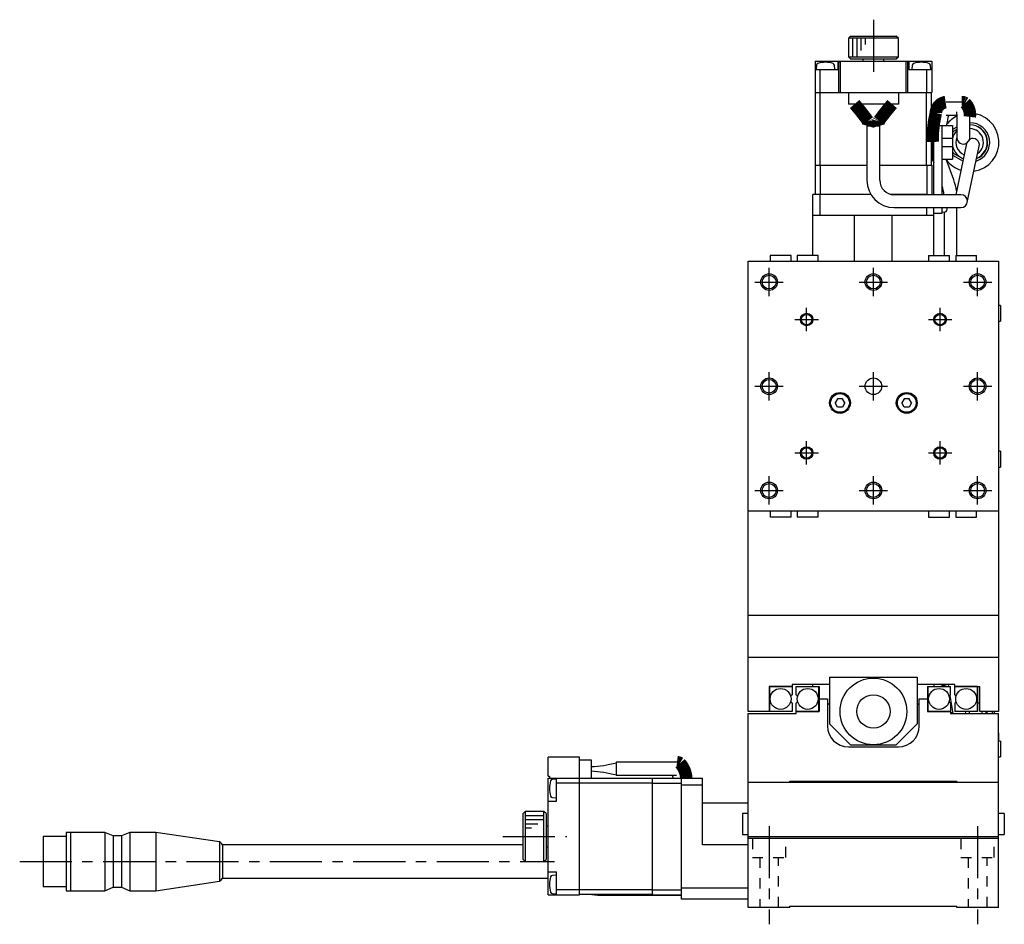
# Model space of a CAD drawing. Extents: x -591 to 410, y 10 to 744.
# Tile 3 of 5: x -341 to -105, y 279 to 496. Entities that reach past the tile are written whole.
import ezdxf

# ---------------------------------------------------------------- set-up
doc = ezdxf.new("R2010")
doc.units = 0
doc.header["$LTSCALE"] = 10
doc.linetypes.add('CENTER', pattern=[2, 1.25, -0.25, 0.25, -0.25])
doc.linetypes.add('DOT', pattern=[0.5, 0.25, -0.25])
doc.layers.add('1', color=7, linetype='CONTINUOUS')

msp = doc.modelspace()

# ---------------------------------------------------------------- linework, layer by layer
at = {"layer": '1', "color": 4, "linetype": 'CENTER'}
for p, q in [((-136.211996, 495.558605), (-136.211996, 481.409854)), ((-161.211996, 429.231939), (-161.211996, 436.031939)), ((-136.211996, 429.231939), (-136.211996, 436.031939)), ((-111.211996, 429.231939), (-111.211996, 436.031939)), ((-164.611996, 432.631939), (-157.811996, 432.631939)), ((-139.611996, 432.631939), (-132.811996, 432.631939)), ((-114.611996, 432.631939), (-107.811996, 432.631939)), ((-152.211996, 420.831939), (-152.211996, 426.431939)), ((-120.211996, 420.831939), (-120.211996, 426.431939)), ((-155.011996, 423.631939), (-149.411996, 423.631939)), ((-123.011996, 423.631939), (-117.411996, 423.631939)), ((-161.211996, 404.231939), (-161.211996, 411.031939)), ((-136.211996, 404.231939), (-136.211996, 411.031939)), ((-111.211996, 404.231939), (-111.211996, 411.031939)), ((-164.611996, 407.631939), (-157.811996, 407.631939)), ((-139.611996, 407.631939), (-132.811996, 407.631939)), ((-114.611996, 407.631939), (-107.811996, 407.631939)), ((-152.211996, 388.831939), (-152.211996, 394.431939)), ((-120.211996, 388.831939), (-120.211996, 394.431939)), ((-155.011996, 391.631939), (-149.411996, 391.631939)), ((-123.011996, 391.631939), (-117.411996, 391.631939)), ((-161.211996, 379.231939), (-161.211996, 386.031939)), ((-136.211996, 379.231939), (-136.211996, 386.031939)), ((-111.211996, 379.231939), (-111.211996, 386.031939)), ((-164.611996, 382.631939), (-157.811996, 382.631939)), ((-139.611996, 382.631939), (-132.811996, 382.631939)), ((-114.611996, 382.631939), (-107.811996, 382.631939)), ((-161.211996, 302.131939), (-161.211996, 278.572132)), ((-111.211996, 302.131939), (-111.211996, 278.572132)), ((-225.075062, 299.631939), (-209.762753, 299.631939)), ((-340.944928, 293.631939), (-212.678146, 293.631939))]:
    msp.add_line(p, q, dxfattribs=at)
at = {"layer": '1', "color": 7, "linetype": 'CONTINUOUS'}
for p, q in [((-141.711996, 491.631939), (-142.211996, 491.131939)), ((-141.711996, 491.631939), (-130.711996, 491.631939)), ((-130.211996, 491.131939), (-130.711996, 491.631939)), ((-142.211996, 491.131939), (-142.211996, 486.631939)), ((-130.211996, 491.131939), (-142.211996, 491.131939)), ((-130.211996, 486.631939), (-130.211996, 491.131939)), ((-142.211996, 486.631939), (-141.711996, 486.131939)), ((-142.211996, 486.631939), (-130.211996, 486.631939)), ((-130.711996, 486.131939), (-130.211996, 486.631939)), ((-150.211996, 485.631939), (-122.211996, 485.631939)), ((-150.211996, 485.631939), (-150.211996, 478.131939)), ((-149.875795, 484.617219), (-149.961996, 483.631939)), ((-145.461996, 483.631939), (-145.548197, 484.617219)), ((-144.711996, 485.631939), (-144.711996, 483.631939)), ((-144.461996, 478.131939), (-144.461996, 485.331939)), ((-144.427032, 485.331939), (-144.461996, 485.331939)), ((-144.427032, 485.631939), (-144.427032, 485.331939)), ((-144.112362, 478.131939), (-144.112362, 485.631939)), ((-141.711996, 486.131939), (-130.711996, 486.131939)), ((-138.711996, 486.131939), (-138.711996, 485.631939)), ((-133.711996, 485.631939), (-133.711996, 486.131939)), ((-128.31163, 478.131939), (-128.31163, 485.631939)), ((-127.996959, 485.631939), (-127.996959, 485.331939)), ((-127.961996, 485.331939), (-127.996959, 485.331939)), ((-127.961996, 478.131939), (-127.961996, 485.331939)), ((-127.711996, 485.631939), (-127.711996, 483.631939)), ((-126.875795, 484.617219), (-126.961996, 483.631939)), ((-122.461996, 483.631939), (-122.548197, 484.617219)), ((-122.211996, 485.631939), (-122.211996, 478.131939)), ((-150.211996, 483.631939), (-144.711996, 483.631939)), ((-149.011996, 478.131939), (-149.011996, 483.631939)), ((-127.711996, 483.631939), (-122.211996, 483.631939)), ((-123.411996, 478.131939), (-123.411996, 483.631939)), ((-150.211996, 478.131939), (-122.211996, 478.131939)), ((-150.111996, 460.631939), (-150.111996, 478.131939)), ((-148.970574, 460.631939), (-148.970574, 478.131939)), ((-142.211996, 478.131939), (-142.211996, 475.331939)), ((-130.211996, 478.131939), (-130.211996, 475.331939)), ((-123.453417, 460.631939), (-123.453417, 478.131939)), ((-122.311996, 460.631939), (-122.311996, 478.131939)), ((-130.211996, 475.331939), (-142.211996, 475.331939)), ((-115.042453, 475.794869), (-118.784863, 475.794869)), ((-118.784863, 472.694869), (-116.189482, 472.694869)), ((-116.293077, 473.452356), (-116.17663, 472.244869)), ((-137.761996, 470.031939), (-137.761996, 457.031939)), ((-134.661996, 470.031939), (-137.761996, 470.031939)), ((-134.661996, 457.031939), (-134.661996, 470.031939)), ((-119.711996, 470.131939), (-121.711996, 470.131939)), ((-121.711996, 453.581939), (-121.711996, 470.131939)), ((-119.711996, 470.181939), (-117.211996, 470.181939)), ((-119.711996, 453.581939), (-119.711996, 470.181939)), ((-117.211996, 470.181939), (-117.211996, 462.081939)), ((-116.17663, 472.244869), (-116.17663, 467.244869)), ((-113.07663, 467.244869), (-113.07663, 472.244869)), ((-116.17663, 469.772353), (-117.211996, 469.221839)), ((-116.17663, 469.206068), (-117.211996, 468.655554)), ((-121.998157, 466.244869), (-121.998157, 461.971563)), ((-119.711996, 467.131939), (-117.211996, 467.131939)), ((-113.861581, 465.840225), (-116.467221, 453.581657)), ((-113.126417, 466.855173), (-113.846032, 465.905777)), ((-113.695866, 451.709676), (-110.829325, 465.195699)), ((-119.711996, 465.131939), (-117.211996, 465.131939)), ((-117.211996, 463.608325), (-115.614656, 462.759004)), ((-117.211996, 463.042039), (-115.218512, 461.982085)), ((-150.211996, 460.631939), (-150.211996, 453.631939)), ((-150.211996, 460.631939), (-137.761996, 460.631939)), ((-149.011996, 460.631939), (-149.011996, 453.731939)), ((-134.661996, 460.631939), (-122.211996, 460.631939)), ((-123.411996, 460.631939), (-123.411996, 453.731939)), ((-122.211996, 460.631939), (-122.211996, 453.631939)), ((-121.998157, 461.971563), (-121.711996, 462.02202)), ((-121.998157, 461.971563), (-121.711996, 461.185341)), ((-119.711996, 462.081939), (-117.211996, 462.081939)), ((-116.937443, 457.131158), (-118.73938, 462.081939)), ((-150.711996, 439.031939), (-150.711996, 453.631939)), ((-136.810433, 453.631939), (-150.711996, 453.631939)), ((-149.111996, 453.631939), (-149.011996, 453.731939)), ((-149.057228, 453.631939), (-149.057228, 448.631939)), ((-149.011996, 453.731939), (-136.869955, 453.731939)), ((-132.218226, 453.731939), (-123.411996, 453.731939)), ((-131.797231, 453.631939), (-121.711996, 453.631939)), ((-115.211996, 453.581939), (-131.211996, 453.581939)), ((-123.411996, 453.731939), (-123.311996, 453.631939)), ((-123.366763, 453.581939), (-123.366763, 453.631939)), ((-131.211996, 450.481939), (-115.211996, 450.481939)), ((-123.366763, 448.631939), (-123.366763, 450.481939)), ((-121.711996, 439.031939), (-121.711996, 450.481939)), ((-121.711996, 449.131939), (-119.711996, 449.131939)), ((-119.711996, 449.131939), (-119.711996, 450.481939)), ((-119.711996, 449.381939), (-119.029208, 449.441675)), ((-119.261996, 449.421309), (-119.261996, 439.031939)), ((-116.161996, 439.031939), (-116.161996, 450.481939)), ((-150.711996, 448.631939), (-121.711996, 448.631939)), ((-140.711996, 437.631939), (-140.711996, 448.631939)), ((-131.711996, 437.631939), (-131.711996, 448.631939)), ((-166.211996, 437.631939), (-106.211996, 437.631939)), ((-166.211996, 352.731939), (-166.211996, 437.631939)), ((-160.961996, 439.031939), (-160.961996, 437.631939)), ((-155.961996, 439.031939), (-160.961996, 439.031939)), ((-155.961996, 437.631939), (-155.961996, 439.031939)), ((-154.461996, 439.031939), (-154.461996, 437.631939)), ((-149.461996, 439.031939), (-154.461996, 439.031939)), ((-149.461996, 437.631939), (-149.461996, 439.031939)), ((-122.961996, 439.031939), (-122.961996, 437.631939)), ((-122.961996, 439.031939), (-117.961996, 439.031939)), ((-117.961996, 437.631939), (-117.961996, 439.031939)), ((-116.461996, 439.031939), (-116.461996, 437.631939)), ((-116.461996, 439.031939), (-111.461996, 439.031939)), ((-111.461996, 437.631939), (-111.461996, 439.031939)), ((-106.211996, 437.631939), (-106.211996, 352.731939)), ((-105.711996, 427.031939), (-106.211996, 427.031939)), ((-105.711996, 427.031939), (-105.711996, 423.231939)), ((-106.211996, 423.231939), (-105.711996, 423.231939)), ((-144.789346, 404.631939), (-145.366696, 403.631939)), ((-143.634645, 404.631939), (-144.789346, 404.631939)), ((-143.057295, 403.631939), (-143.634645, 404.631939)), ((-128.789346, 404.631939), (-129.366696, 403.631939)), ((-127.634645, 404.631939), (-128.789346, 404.631939)), ((-127.057295, 403.631939), (-127.634645, 404.631939)), ((-144.789346, 402.631939), (-145.366696, 403.631939)), ((-143.634645, 402.631939), (-144.789346, 402.631939)), ((-143.057295, 403.631939), (-143.634645, 402.631939)), ((-128.789346, 402.631939), (-129.366696, 403.631939)), ((-127.634645, 402.631939), (-128.789346, 402.631939)), ((-127.057295, 403.631939), (-127.634645, 402.631939)), ((-105.711996, 392.031939), (-106.211996, 392.031939)), ((-105.711996, 392.031939), (-105.711996, 388.231939)), ((-106.211996, 388.231939), (-105.711996, 388.231939)), ((-106.211996, 377.631939), (-166.211996, 377.631939)), ((-160.961996, 377.631939), (-160.961996, 376.231939)), ((-155.961996, 376.231939), (-160.961996, 376.231939)), ((-155.961996, 376.231939), (-155.961996, 377.631939)), ((-154.461996, 377.631939), (-154.461996, 376.231939)), ((-149.461996, 376.231939), (-154.461996, 376.231939)), ((-149.461996, 376.231939), (-149.461996, 377.631939)), ((-122.961996, 377.631939), (-122.961996, 376.231939)), ((-122.961996, 376.231939), (-117.961996, 376.231939)), ((-117.961996, 376.231939), (-117.961996, 377.631939)), ((-116.461996, 377.631939), (-116.461996, 376.231939)), ((-116.461996, 376.231939), (-111.461996, 376.231939)), ((-111.461996, 376.231939), (-111.461996, 377.631939)), ((-166.111996, 352.631939), (-166.211996, 352.731939)), ((-106.211996, 352.631939), (-166.211996, 352.631939)), ((-166.211996, 329.631939), (-166.211996, 352.631939)), ((-106.211996, 352.731939), (-106.311996, 352.631939)), ((-106.211996, 352.631939), (-106.211996, 329.631939)), ((-166.211996, 342.631939), (-106.211996, 342.631939)), ((-146.711996, 337.831939), (-146.711996, 326.631939)), ((-146.711996, 337.831939), (-125.711996, 337.831939)), ((-125.711996, 337.831939), (-125.711996, 326.631939)), ((-161.161996, 335.581939), (-161.211996, 335.631939)), ((-161.211996, 335.631939), (-161.211996, 329.631939)), ((-161.211996, 335.631939), (-155.711996, 335.631939)), ((-161.161996, 335.581939), (-161.161996, 329.631939)), ((-155.711996, 335.581939), (-161.161996, 335.581939)), ((-146.711996, 336.131939), (-155.711996, 336.131939)), ((-155.711996, 336.131939), (-155.711996, 333.634541)), ((-154.711996, 333.634541), (-154.711996, 335.631939)), ((-154.711996, 335.631939), (-149.211996, 335.631939)), ((-150.711996, 335.631939), (-150.711996, 336.13192)), ((-149.261996, 329.681939), (-149.261996, 335.631939)), ((-149.211996, 335.631939), (-149.211996, 329.631939)), ((-116.711996, 336.131939), (-125.711996, 336.131939)), ((-123.211996, 335.631939), (-123.211996, 329.631939)), ((-123.211996, 335.631939), (-117.711996, 335.631939)), ((-123.161996, 335.631939), (-123.161996, 329.681939)), ((-121.711996, 336.13192), (-121.711996, 335.631939)), ((-119.711996, 335.631939), (-119.711996, 336.131939)), ((-119.711996, 335.881939), (-119.029208, 335.941675)), ((-118.301604, 336.131939), (-118.222412, 335.631939)), ((-117.711996, 333.634541), (-117.711996, 335.631939)), ((-116.711996, 333.634541), (-116.711996, 336.131939)), ((-116.711996, 335.631939), (-110.711996, 335.631939)), ((-111.261996, 335.581939), (-116.711996, 335.581939)), ((-111.261996, 335.581939), (-111.211996, 335.631939)), ((-111.261996, 329.631939), (-111.261996, 335.581939)), ((-111.211996, 335.631939), (-111.211996, 329.631939)), ((-110.711996, 329.631939), (-110.711996, 335.631939)), ((-155.711996, 333.634541), (-156.051531, 333.295006)), ((-154.711996, 333.634541), (-154.372461, 333.295006)), ((-118.051531, 333.295006), (-117.711996, 333.634541)), ((-117.879522, 333.467015), (-117.192913, 329.131939)), ((-116.372461, 333.295006), (-116.711996, 333.634541)), ((-155.711996, 331.629337), (-156.051531, 331.968872)), ((-155.711996, 331.629337), (-155.711996, 329.631939)), ((-154.372461, 331.968872), (-154.711996, 331.629337)), ((-154.711996, 329.131939), (-154.711996, 331.629337)), ((-149.211996, 332.631939), (-147.211996, 332.631939)), ((-147.211996, 332.631939), (-147.211996, 326.131939)), ((-147.211996, 331.131939), (-146.711996, 331.631939)), ((-125.711996, 331.631939), (-125.211996, 331.131939)), ((-125.211996, 326.131939), (-125.211996, 332.631939)), ((-125.211996, 332.631939), (-123.211996, 332.631939)), ((-117.711996, 331.629337), (-118.051531, 331.968872)), ((-117.711996, 331.629337), (-117.711996, 329.131939)), ((-116.372461, 331.968872), (-116.711996, 331.629337)), ((-116.711996, 331.629337), (-116.711996, 329.631939)), ((-155.711996, 329.631939), (-166.211996, 329.631939)), ((-166.211996, 329.131939), (-154.711996, 329.131939)), ((-166.211996, 282.631939), (-166.211996, 329.131939)), ((-154.711996, 329.681939), (-149.261996, 329.681939)), ((-154.711996, 329.631939), (-149.211996, 329.631939)), ((-149.261996, 329.681939), (-149.211996, 329.631939)), ((-123.161996, 329.681939), (-123.211996, 329.631939)), ((-123.211996, 329.631939), (-117.711996, 329.631939)), ((-123.161996, 329.681939), (-117.711996, 329.681939)), ((-117.711996, 329.131939), (-106.211996, 329.131939)), ((-111.211996, 329.631939), (-116.711996, 329.631939)), ((-114.054271, 329.131939), (-114.133463, 329.631939)), ((-113.256428, 329.631939), (-113.256428, 329.131939)), ((-106.211996, 329.631939), (-110.711996, 329.631939)), ((-110.156428, 329.131939), (-110.156428, 329.631939)), ((-107.711996, 329.631939), (-107.711996, 329.131939)), ((-107.211996, 329.631939), (-107.211996, 329.131939)), ((-106.211996, 282.631939), (-106.211996, 329.131939)), ((-141.711996, 321.631939), (-146.711996, 326.631939)), ((-125.711996, 326.631939), (-130.711996, 321.631939)), ((-141.711996, 321.631939), (-130.711996, 321.631939)), ((-105.711996, 322.531939), (-106.211996, 322.531939)), ((-105.711996, 322.531939), (-105.711996, 318.731939)), ((-142.211996, 321.131939), (-130.211996, 321.131939)), ((-206.711996, 318.631939), (-214.211996, 318.631939)), ((-214.211996, 314.131939), (-214.211996, 318.631939)), ((-206.711996, 285.631939), (-206.711996, 318.631939)), ((-206.711996, 318.031939), (-203.911996, 318.031939)), ((-203.911996, 318.031939), (-203.911996, 313.631939)), ((-183.410758, 317.456939), (-197.911996, 317.456939)), ((-197.911996, 317.456939), (-197.911996, 314.331939)), ((-183.307696, 317.453593), (-183.410758, 317.456939)), ((-106.211996, 318.731939), (-105.711996, 318.731939)), ((-214.211996, 314.131939), (-213.911996, 314.131939)), ((-213.911996, 314.131939), (-213.911996, 313.631939)), ((-197.911996, 314.356939), (-183.410758, 314.356939)), ((-184.440894, 314.357753), (-184.260968, 313.632721)), ((-214.211996, 313.631939), (-203.911996, 313.631939)), ((-214.211996, 285.631939), (-214.211996, 313.631939)), ((-212.211996, 313.381939), (-213.197275, 313.295738)), ((-212.211996, 308.131939), (-212.211996, 313.631939)), ((-206.711996, 312.431939), (-212.211996, 312.431939)), ((-189.211996, 313.531939), (-206.711996, 313.531939)), ((-189.211996, 312.390517), (-206.711996, 312.390517)), ((-189.211996, 313.631939), (-182.311996, 313.631939)), ((-189.211996, 285.631939), (-189.211996, 313.631939)), ((-189.211996, 312.431939), (-182.211996, 312.431939)), ((-182.211996, 313.531939), (-182.311996, 313.631939)), ((-182.211996, 313.631939), (-177.211996, 313.631939)), ((-182.211996, 284.631939), (-182.211996, 313.631939)), ((-177.211996, 311.909968), (-182.211996, 311.909968)), ((-177.211996, 297.631939), (-177.211996, 313.631939)), ((-166.211996, 312.631939), (-106.211996, 312.631939)), ((-156.211996, 312.631939), (-156.211996, 312.931939)), ((-156.211996, 312.931939), (-116.211996, 312.931939)), ((-116.211996, 312.631939), (-116.211996, 312.931939)), ((-214.211996, 308.131939), (-212.211996, 308.131939)), ((-213.197275, 308.968139), (-212.211996, 308.881939)), ((-166.211996, 307.631939), (-177.211996, 307.631939)), ((-219.711996, 305.631939), (-220.211996, 305.131939)), ((-220.211996, 294.131939), (-220.211996, 305.131939)), ((-215.211996, 305.631939), (-219.711996, 305.631939)), ((-219.711996, 305.631939), (-219.711996, 293.631939)), ((-214.711996, 305.131939), (-215.211996, 305.631939)), ((-215.211996, 293.631939), (-215.211996, 305.631939)), ((-214.711996, 305.131939), (-214.711996, 294.131939)), ((-166.211996, 305.131939), (-167.611996, 305.131939)), ((-167.611996, 305.131939), (-167.611996, 300.131939)), ((-104.811996, 305.131939), (-106.211996, 305.131939)), ((-104.811996, 305.131939), (-104.811996, 300.131939)), ((-329.797783, 300.631938), (-329.797783, 286.63194)), ((-328.797781, 300.631938), (-329.797783, 300.631938)), ((-328.797781, 300.631938), (-328.797781, 286.63194)), ((-328.747781, 300.631938), (-328.797781, 300.581938)), ((-328.747781, 300.631938), (-328.747781, 286.63194)), ((-320.490781, 300.631938), (-328.747781, 300.631938)), ((-320.490781, 300.631938), (-320.490781, 286.63194)), ((-318.490781, 299.781939), (-320.490781, 300.631938)), ((-314.490781, 300.631938), (-316.490781, 299.781939)), ((-314.490781, 300.631938), (-314.490781, 286.63194)), ((-308.297782, 300.631938), (-314.490781, 300.631938)), ((-308.297782, 300.631938), (-308.297782, 286.63194)), ((-293.063799, 298.316264), (-308.297782, 300.631938)), ((-214.211996, 302.131939), (-214.711996, 302.131939)), ((-167.611996, 300.131939), (-166.211996, 300.131939)), ((-106.211996, 300.131939), (-104.811996, 300.131939)), ((-335.297784, 299.631937), (-335.297784, 287.631941)), ((-329.797783, 299.631937), (-335.297784, 299.631937)), ((-318.490781, 299.781939), (-318.490781, 287.481939)), ((-316.490781, 299.781939), (-318.490781, 299.781939)), ((-316.490781, 299.781939), (-316.490781, 287.481939)), ((-293.063799, 298.316264), (-293.063799, 288.947613)), ((-292.340126, 297.631939), (-292.340126, 289.631939)), ((-220.211996, 297.631939), (-292.340126, 297.631939)), ((-166.211996, 297.631939), (-177.211996, 297.631939)), ((-166.211996, 299.631939), (-106.211996, 299.631939)), ((-106.211996, 299.131939), (-166.211996, 299.131939)), ((-214.711996, 297.131939), (-214.211996, 297.131939)), ((-220.211996, 294.131939), (-219.711996, 293.631939)), ((-219.711996, 293.631939), (-215.211996, 293.631939)), ((-215.211996, 293.631939), (-214.711996, 294.131939)), ((-214.211996, 291.131939), (-212.211996, 291.131939)), ((-212.211996, 285.631939), (-212.211996, 291.131939)), ((-308.297782, 286.63194), (-293.063799, 288.947613)), ((-292.340126, 289.631939), (-214.211996, 289.631939)), ((-212.211996, 290.381939), (-213.197275, 290.295738)), ((-335.297784, 287.631941), (-329.797783, 287.631941)), ((-329.797783, 286.63194), (-328.797781, 286.63194)), ((-328.797781, 286.68194), (-328.747781, 286.63194)), ((-328.747781, 286.63194), (-320.490781, 286.63194)), ((-320.490781, 286.63194), (-318.490781, 287.481939)), ((-318.490781, 287.481939), (-316.490781, 287.481939)), ((-316.490781, 287.481939), (-314.490781, 286.63194)), ((-314.490781, 286.63194), (-308.297782, 286.63194)), ((-213.197275, 285.968139), (-212.211996, 285.881939)), ((-206.711996, 286.831939), (-212.211996, 286.831939)), ((-189.211996, 286.87336), (-206.711996, 286.87336)), ((-189.211996, 285.731939), (-206.711996, 285.731939)), ((-203.709976, 285.731298), (-202.275074, 285.581939)), ((-189.211996, 286.831939), (-182.211996, 286.831939)), ((-182.311996, 285.631939), (-182.211996, 285.731939)), ((-182.211996, 287.35391), (-166.211996, 287.35391)), ((-214.211996, 285.631939), (-206.711996, 285.631939)), ((-202.275074, 285.581939), (-182.211996, 285.581939)), ((-189.211996, 285.631939), (-182.311996, 285.631939)), ((-166.211996, 284.631939), (-182.211996, 284.631939)), ((-156.211996, 282.631939), (-166.211996, 282.631939)), ((-156.211996, 282.931939), (-116.211996, 282.931939)), ((-156.211996, 282.631939), (-156.211996, 282.931939)), ((-116.211996, 282.631939), (-116.211996, 282.931939)), ((-106.211996, 282.631939), (-116.211996, 282.631939))]:
    msp.add_line(p, q, dxfattribs=at)
at = {"layer": '1', "color": 9, "linetype": 'CONTINUOUS'}
for p, q in [((-141.211996, 491.131939), (-141.211996, 486.631939)), ((-140.211996, 491.131939), (-140.211996, 486.631939)), ((-139.211996, 491.131939), (-139.211996, 488.131939)), ((-138.211996, 491.131939), (-138.211996, 489.631939)), ((-215.211996, 304.631939), (-219.711996, 304.631939)), ((-215.211996, 303.631939), (-219.711996, 303.631939)), ((-216.711996, 302.631939), (-219.711996, 302.631939)), ((-218.211996, 301.631939), (-219.711996, 301.631939))]:
    msp.add_line(p, q, dxfattribs=at)
at = {"layer": '1', "color": 9, "linetype": 'DOT'}
for p, q in [((-165.211996, 299.131939), (-165.211996, 294.631939)), ((-157.211996, 294.631939), (-157.211996, 299.131939)), ((-115.211996, 299.131939), (-115.211996, 294.631939)), ((-107.211996, 294.631939), (-107.211996, 299.131939)), ((-165.211996, 294.631939), (-157.211996, 294.631939)), ((-163.461996, 294.631939), (-163.461996, 282.631939)), ((-158.961996, 282.631939), (-158.961996, 294.631939)), ((-115.211996, 294.631939), (-107.211996, 294.631939)), ((-113.461996, 294.631939), (-113.461996, 282.631939)), ((-108.961996, 282.631939), (-108.961996, 294.631939))]:
    msp.add_line(p, q, dxfattribs=at)
at = {"layer": '1', "color": 7, "linetype": 'CONTINUOUS', "const_width": 3}
for points in [[(-118.879254, 475.792518, 0.355573), (-121.233261, 473.210531, 0.06395), (-121.998157, 466.244869)], [(-113.07663, 472.244869, 0.22281), (-114.18089, 475.550953), (-114.336762, 475.635369), (-114.499058, 475.702165, 0.084623), (-115.042453, 475.794869)], [(-140.711993, 475.331939, -0.020531), (-137.507642, 471.271318), (-137.465456, 471.166301, -0.128491), (-137.490239, 470.031939)], [(-134.933752, 470.031939, -0.132304), (-134.946013, 471.205712), (-134.864444, 471.354273, -0.01674), (-131.711998, 475.331939)], [(-181.086514, 313.632556, 0.170654), (-182.564577, 317.214267), (-182.697539, 317.288516), (-182.849541, 317.354764), (-183.009876, 317.405601), (-183.174963, 317.439354), (-183.307696, 317.453593)]]:
    msp.add_lwpolyline(points, format="xyb", dxfattribs=at)
at = {"layer": '1', "color": 9, "linetype": 'CONTINUOUS'}
for centre, radius in [((-161.211996, 432.631939), 2), ((-136.211996, 432.631939), 2), ((-111.211996, 432.631939), 2), ((-152.211996, 423.631939), 1.5), ((-120.211996, 423.631939), 1.5), ((-161.211996, 407.631939), 2), ((-111.211996, 407.631939), 2), ((-152.211996, 391.631939), 1.5), ((-120.211996, 391.631939), 1.5), ((-161.211996, 382.631939), 2), ((-136.211996, 382.631939), 2), ((-111.211996, 382.631939), 2)]:
    msp.add_circle(centre, radius, dxfattribs=at)
at = {"layer": '1', "color": 7, "linetype": 'CONTINUOUS'}
for centre, radius in [((-161.211996, 432.631939), 1.65), ((-136.211996, 432.631939), 1.65), ((-111.211996, 432.631939), 1.65), ((-152.211996, 423.631939), 1.25), ((-120.211996, 423.631939), 1.25), ((-161.211996, 407.631939), 1.65), ((-136.211996, 407.631939), 2), ((-111.211996, 407.631939), 1.65), ((-144.211996, 403.631939), 2.5), ((-144.211996, 403.631939), 2.25), ((-128.211996, 403.631939), 2.5), ((-128.211996, 403.631939), 2.25), ((-152.211996, 391.631939), 1.25), ((-120.211996, 391.631939), 1.25), ((-161.211996, 382.631939), 1.65), ((-136.211996, 382.631939), 1.65), ((-111.211996, 382.631939), 1.65), ((-136.211996, 329.631939), 8), ((-158.461996, 332.631939), 2.5), ((-151.961996, 332.631939), 2.5), ((-136.211996, 329.631939), 4), ((-120.461996, 332.631939), 2.5), ((-113.961996, 332.631939), 2.5)]:
    msp.add_circle(centre, radius, dxfattribs=at)
for centre, radius, start, end in [((-149.377698, 484.573641), 0.5, 107.629155, 175), ((-147.711996, 479.331939), 6, 72.370845, 107.629155), ((-146.046294, 484.573641), 0.5, 5, 72.370845), ((-126.377698, 484.573641), 0.5, 107.629155, 175), ((-124.711996, 479.331939), 6, 72.370845, 107.629155), ((-123.046294, 484.573641), 0.5, 5, 72.370845), ((-106.631086, 468.952559), 12.102911, 161.98216, 174.16408), ((-113.111996, 466.131939), 6.999999, 115.99016, 142.175634), ((-113.111996, 466.131939), 6.999999, 278.290362, 90), ((-113.011996, 466.131939), 4.7, 287.713675, 90.787949), ((-113.011996, 466.131939), 4.2, 291.688228, 90.682165), ((-113.111996, 466.131939), 4.2, 293.307383, 89.31793), ((-113.111996, 466.131939), 4.2, 136.85913, 167.472095), ((-113.111996, 466.131939), 4.684326, 145.552788, 151.075691), ((-113.111996, 466.131939), 3.3, 305.356995, 89.385947), ((-113.111996, 466.131939), 4.2, 192.527905, 248.785432), ((-113.111996, 466.131939), 3.3, 158.001004, 246.240415), ((-114.62663, 467.244869), 1.55, 180, 300.239191), ((-112.345453, 465.517962), 1.55, 165.513606, 168), ((-114.62663, 467.244869), 1.55, 345.438625, 360), ((-112.345453, 465.517962), 1.55, 348, 120.233132), ((-113.111996, 466.131939), 4.684326, 208.924309, 214.447205), ((-113.111996, 466.131939), 6.999999, 217.576737, 252.486555), ((-113.011996, 466.131939), 4.7, 242, 248.566168), ((-131.211996, 457.031939), 6.55, 180, 270), ((-131.211996, 457.031939), 3.45, 180, 270), ((-129.117125, 452.684287), 12.966084, 7.935453, 20.057426), ((-128.906469, 452.732813), 9.650293, 5.046127, 17.657023), ((-115.211996, 452.031939), 1.55, 270, 90), ((-119.072786, 449.939773), 0.5, 275, 344.637451), ((-123.411996, 451.131939), 5, 344.637451, 352.530408), ((-119.072786, 336.439772), 0.5, 275, 321.999647), ((-111.706428, 330.262241), 1.55, 50.091078, 71.398239), ((-111.193815, 321.403305), 10.05, 126.987251, 129.734188), ((-113.111996, 323.631939), 6.999999, 51.786807, 58.997302), ((-142.211996, 326.131939), 5, 180, 270), ((-130.211996, 326.131939), 5, 270, 360), ((-113.111996, 323.631939), 6.999999, 350.958907, 9.696276), ((-205.325898, 344.970276), 28.615444, 272.832165, 285.015922), ((-205.059068, 288.392876), 26.90568, 74.595351, 87.556562), ((-207.911996, 311.131939), 6, 162.370845, 197.629155), ((-213.153697, 312.797641), 0.5, 95, 162.370845), ((-213.153697, 309.466237), 0.5, 197.629155, 265), ((-293.297783, 297.344022), 1.000002, 16.733256, 76.468302), ((-293.297783, 289.919856), 1.000002, 283.531698, 343.266744), ((-207.911996, 288.131939), 6, 162.370845, 197.629155), ((-213.153697, 289.797641), 0.5, 95, 162.370845), ((-213.153697, 286.466237), 0.5, 197.629155, 265)]:
    msp.add_arc(centre, radius, start, end, dxfattribs=at)

doc.saveas('drawing.dxf')
